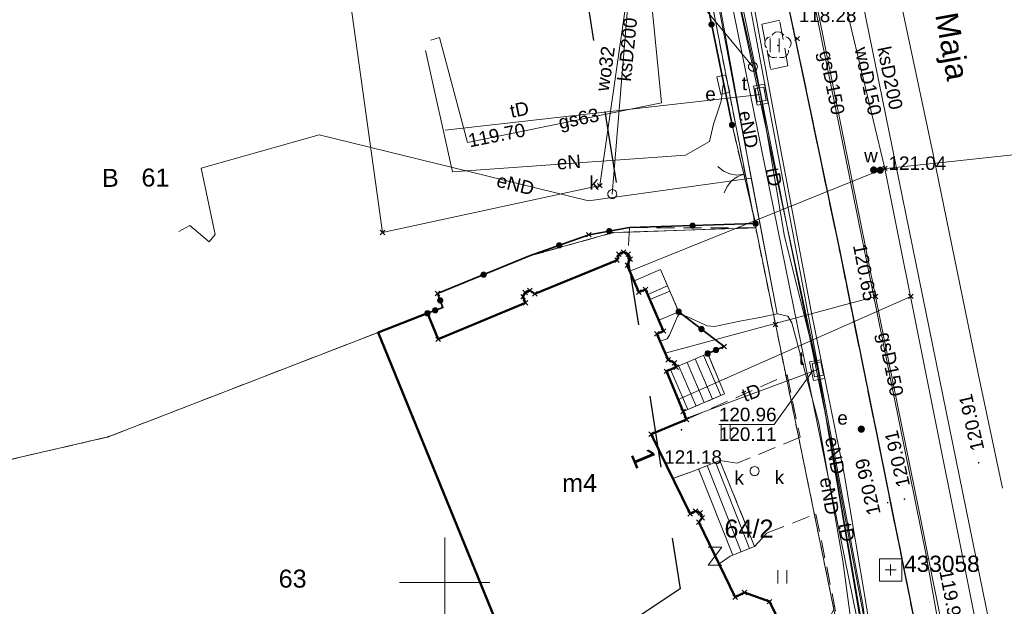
# Model space of a CAD drawing. Extents: x 6472695 to 6473494, y 5822279 to 5823456.
# Tile 22 of 49: x 6472926 to 6472981, y 5822649 to 5822681. Entities that reach past the tile are written whole.
import ezdxf
from ezdxf.enums import TextEntityAlignment as Align

# ---------------------------------------------------------------- set-up
doc = ezdxf.new("R2010")
doc.units = 0
for name, pattern in [('PRZER1-1', [1, 0.5, -0.5]), ('PRZER2-1', [1.5, 1, -0.5]), ('PRZER3-1', [2, 1.5, -0.5])]:
    doc.linetypes.add(name, pattern=pattern)
doc.layers.get('0').update_dxf_attribs({"color": 253, "linetype": 'CONTINUOUS'})
for name, color, linetype, lineweight in [('EGBS', 253, 'CONTINUOUS', 18), ('EGBU', 253, 'CONTINUOUS', 50), ('EGBU_O', 253, 'CONTINUOUS', 50), ('EGDE', 253, 'CONTINUOUS', 18), ('EGDE_O', 253, 'CONTINUOUS', 18), ('EGPG', 253, 'CONTINUOUS', 18), ('EGUG', 253, 'CONTINUOUS', 18), ('EGUG_O', 253, 'CONTINUOUS', 18), ('GELULI_O', 253, 'CONTINUOUS', 18), ('GEPADR_O', 253, 'CONTINUOUS', 18), ('GEPPHC', 253, 'CONTINUOUS', 18), ('GSPPRB', 253, 'CONTINUOUS', 18), ('GUPPRZ_O', 253, 'CONTINUOUS', 18), ('OSSP', 253, 'CONTINUOUS', 18), ('OSSP_O', 253, 'CONTINUOUS', 18), ('OTKC', 253, 'CONTINUOUS', 18), ('OTKJ', 7, 'CONTINUOUS', 30), ('OTKK', 7, 'CONTINUOUS', 30), ('OTOB', 253, 'CONTINUOUS', 18), ('OTOO', 253, 'CONTINUOUS', 35), ('OTRS', 253, 'CONTINUOUS', 13), ('OTRS_O', 253, 'CONTINUOUS', 13), ('OTZL', 253, 'CONTINUOUS', 18), ('OTZT', 253, 'CONTINUOUS', 18), ('Ramka sekcyjna', 253, 'CONTINUOUS', 18), ('SUEP', 253, 'CONTINUOUS', 18), ('SUEP_O', 253, 'CONTINUOUS', 18), ('SUES', 253, 'CONTINUOUS', 18), ('SUES_O', 253, 'CONTINUOUS', 18), ('SUEU', 253, 'CONTINUOUS', 18), ('SUEU_O', 253, 'CONTINUOUS', 18), ('SUGP', 253, 'CONTINUOUS', 18), ('SUGP_O', 253, 'CONTINUOUS', 18), ('SUKP', 253, 'CONTINUOUS', 18), ('SUKP_O', 253, 'CONTINUOUS', 18), ('SUKS', 253, 'CONTINUOUS', 18), ('SUKS_O', 253, 'CONTINUOUS', 18), ('SUPK', 253, 'CONTINUOUS', 18), ('SUPW', 253, 'CONTINUOUS', 18), ('SUPW_O', 253, 'CONTINUOUS', 18), ('SUTP', 253, 'CONTINUOUS', 18), ('SUTP_O', 253, 'CONTINUOUS', 18), ('SUWP', 253, 'CONTINUOUS', 18), ('SUWP_O', 253, 'CONTINUOUS', 18), ('SUWW', 253, 'CONTINUOUS', 18), ('SUWW_O', 253, 'CONTINUOUS', 18)]:
    doc.layers.add(name, color=color, linetype=linetype, lineweight=lineweight)
doc.styles.add('Arial', font='Arial')

# ---------------------------------------------------------------- blocks, each defined once
blk = doc.blocks.new('D_GSPPRB0')
at = {"color": 0, "lineweight": 18}
for points in [[(-0.12726, -0.12726), (0.12726, 0.12726)], [(-0.12726, 0.12726), (0.12726, -0.12726)]]:
    blk.add_lwpolyline(points, dxfattribs=at)
blk = doc.blocks.new('D_GEPPHC1')
at = {"color": 0}
blk.add_lwpolyline([(-0.375, 0.5), (0.375, 0.5), (-0.375, -0.5), (0.375, -0.5)], dxfattribs=at)
blk = doc.blocks.new('D_GUPWZA1')
blk.add_hatch(color=0).paths.add_polyline_path([(-0.2, 0), (-0.193185, -0.051764), (-0.173205, -0.1), (-0.141421, -0.141421), (-0.1, -0.173205), (-0.051764, -0.193185), (0, -0.2), (0.051764, -0.193185), (0.1, -0.173205), (0.141421, -0.141421), (0.173205, -0.1), (0.193185, -0.051764), (0.2, 0), (0.193185, 0.051764), (0.173205, 0.1), (0.141421, 0.141421), (0.1, 0.173205), (0.051764, 0.193185), (0, 0.2), (-0.051764, 0.193185), (-0.1, 0.173205), (-0.141421, 0.141421), (-0.173205, 0.1), (-0.193185, 0.051764)])
blk = doc.blocks.new('D_GUPESE1')
at = {"color": 0}
blk.add_lwpolyline([(-0.5, -0.25), (-0.5, 0.25), (0.5, 0.25), (0.5, -0.25)], close=True, dxfattribs=at)
blk = doc.blocks.new('D_GUPIWZ1_1')
at = {"color": 0}
blk.add_lwpolyline([(0, 0.25), (0.064705, 0.241481), (0.125, 0.216506), (0.176777, 0.176777), (0.216506, 0.125), (0.241481, 0.064705), (0.25, 0), (0.241481, -0.064705), (0.216506, -0.125), (0.176777, -0.176777), (0.125, -0.216506), (0.064705, -0.241481), (0, -0.25), (-0.064705, -0.241481), (-0.125, -0.216506), (-0.176777, -0.176777), (-0.216506, -0.125), (-0.241481, -0.064705), (-0.25, 0), (-0.241481, 0.064705), (-0.216506, 0.125), (-0.176777, 0.176777), (-0.125, 0.216506), (-0.064705, 0.241481)], close=True, dxfattribs=at)
blk = doc.blocks.new('D_GUPIWZ1_3')
at = {"color": 0}
blk.add_lwpolyline([(0.375, -0.25), (-0.375, -0.25), (-0.375, 0.25), (0.375, 0.25)], close=True, dxfattribs=at)
blk = doc.blocks.new('D_GSPWPS1')
blk.add_hatch(color=0).paths.add_polyline_path([(-0.045, 0), (-0.043467, -0.011647), (-0.038971, -0.0225), (-0.03182, -0.03182), (-0.0225, -0.038971), (-0.011647, -0.043467), (0, -0.045), (0.011647, -0.043467), (0.0225, -0.038971), (0.03182, -0.03182), (0.038971, -0.0225), (0.043467, -0.011647), (0.045, 0), (0.043467, 0.011647), (0.038971, 0.0225), (0.03182, 0.03182), (0.0225, 0.038971), (0.011647, 0.043467), (0, 0.045), (-0.011647, 0.043467), (-0.0225, 0.038971), (-0.03182, 0.03182), (-0.038971, 0.0225), (-0.043467, 0.011647)])
blk = doc.blocks.new('D_GUPKSD1_1')
at = {"color": 0}
blk.add_lwpolyline([(0, 0.25), (0.064705, 0.241481), (0.125, 0.216506), (0.176777, 0.176777), (0.216506, 0.125), (0.241481, 0.064705), (0.25, 0), (0.241481, -0.064705), (0.216506, -0.125), (0.176777, -0.176777), (0.125, -0.216506), (0.064705, -0.241481), (0, -0.25), (-0.064705, -0.241481), (-0.125, -0.216506), (-0.176777, -0.176777), (-0.216506, -0.125), (-0.241481, -0.064705), (-0.25, 0), (-0.241481, 0.064705), (-0.216506, 0.125), (-0.176777, 0.176777), (-0.125, 0.216506), (-0.064705, 0.241481)], close=True, dxfattribs=at)
blk = doc.blocks.new('D_GUPIKP1_1')
at = {"color": 0}
blk.add_lwpolyline([(0, 0.25), (0.064705, 0.241481), (0.125, 0.216506), (0.176777, 0.176777), (0.216506, 0.125), (0.241481, 0.064705), (0.25, 0), (0.241481, -0.064705), (0.216506, -0.125), (0.176777, -0.176777), (0.125, -0.216506), (0.064705, -0.241481), (0, -0.25), (-0.064705, -0.241481), (-0.125, -0.216506), (-0.176777, -0.176777), (-0.216506, -0.125), (-0.241481, -0.064705), (-0.25, 0), (-0.241481, 0.064705), (-0.216506, 0.125), (-0.176777, 0.176777), (-0.125, 0.216506), (-0.064705, 0.241481)], close=True, dxfattribs=at)
blk = doc.blocks.new('D_GUPEUT1')
blk.add_hatch(color=0).paths.add_polyline_path([(-0.2, 0), (-0.193185, -0.051764), (-0.173205, -0.1), (-0.141421, -0.141421), (-0.1, -0.173205), (-0.051764, -0.193185), (0, -0.2), (0.051764, -0.193185), (0.1, -0.173205), (0.141421, -0.141421), (0.173205, -0.1), (0.193185, -0.051764), (0.2, 0), (0.193185, 0.051764), (0.173205, 0.1), (0.141421, 0.141421), (0.1, 0.173205), (0.051764, 0.193185), (0, 0.2), (-0.051764, 0.193185), (-0.1, 0.173205), (-0.141421, 0.141421), (-0.173205, 0.1), (-0.193185, 0.051764)])
blk = doc.blocks.new('D_GEPPGD1_2')
blk.add_hatch(color=0).paths.add_polyline_path([(0, -0.045), (0.013906, -0.042798), (0.02645, -0.036406), (0.036406, -0.02645), (0.042798, -0.013906), (0.045, 0), (0.042798, 0.013906), (0.036406, 0.02645), (0.02645, 0.036406), (0.013906, 0.042798), (0, 0.045), (-0.013906, 0.042798), (-0.02645, 0.036406), (-0.036406, 0.02645), (-0.042798, 0.013906), (-0.045, 0), (-0.042798, -0.013906), (-0.036406, -0.02645), (-0.02645, -0.036406), (-0.013906, -0.042798)])
blk = doc.blocks.new('D_GSPSSP1')
at = {"color": 0}
blk.add_lwpolyline([(0.625, 0.625), (0.625, -0.625), (-0.625, -0.625), (-0.625, 0.625)], close=True, dxfattribs=at)
for points in [[(0.3, 0), (-0.3, 0)], [(0, 0.3), (0, -0.3)]]:
    blk.add_lwpolyline(points, dxfattribs=at)
blk = doc.blocks.new('D_GSPRDL1')
blk.add_hatch(color=0).paths.add_polyline_path([(0, -0.045), (0.013906, -0.042798), (0.02645, -0.036406), (0.036406, -0.02645), (0.042798, -0.013906), (0.045, 0), (0.042798, 0.013906), (0.036406, 0.02645), (0.02645, 0.036406), (0.013906, 0.042798), (0, 0.045), (-0.013906, 0.042798), (-0.02645, 0.036406), (-0.036406, 0.02645), (-0.042798, 0.013906), (-0.045, 0), (-0.042798, -0.013906), (-0.036406, -0.02645), (-0.02645, -0.036406), (-0.013906, -0.042798)])
at = {"color": 0}
for points in [[(-0.324277, 0.563333), (-0.240553, 0.662679), (-0.127956, 0.727494), (0, 0.75), (0.127956, 0.727494), (0.240553, 0.662679), (0.324277, 0.563333)], [(-0.635969, -0.134326), (-0.70458, -0.024001), (-0.731429, 0.103115), (-0.713292, 0.231763), (-0.652348, 0.346501), (-0.55591, 0.433559), (-0.435555, 0.482485)], [(0.435555, 0.482485), (0.55591, 0.433559), (0.652348, 0.346501), (0.713292, 0.231763), (0.731429, 0.103115), (0.70458, -0.024001), (0.635969, -0.134326)], [(-0.068773, -0.646351), (-0.194901, -0.677512), (-0.324092, -0.663766), (-0.440839, -0.606763), (-0.531129, -0.513345), (-0.584125, -0.394725), (-0.593465, -0.265141)], [(0.593465, -0.265141), (0.584125, -0.394725), (0.531129, -0.513345), (0.440839, -0.606763), (0.324092, -0.663766), (0.194901, -0.677512), (0.068773, -0.646351)]]:
    blk.add_lwpolyline(points, dxfattribs=at)
blk = doc.blocks.new('D_KOLO')
blk.add_hatch(color=0).paths.add_polyline_path([(-0.175, 0), (-0.169037, -0.045293), (-0.151554, -0.0875), (-0.123744, -0.123744), (-0.0875, -0.151554), (-0.045293, -0.169037), (0, -0.175), (0.045293, -0.169037), (0.0875, -0.151554), (0.123744, -0.123744), (0.151554, -0.0875), (0.169037, -0.045293), (0.175, 0), (0.169037, 0.045293), (0.151554, 0.0875), (0.123744, 0.123744), (0.0875, 0.151554), (0.045293, 0.169037), (0, 0.175), (-0.045293, 0.169037), (-0.0875, 0.151554), (-0.123744, 0.123744), (-0.151554, 0.0875), (-0.169037, 0.045293)])
blk = doc.blocks.new('D_GSLKOG1')
blk.add_hatch(color=0).paths.add_polyline_path([(-0.175, 0), (-0.169037, -0.045293), (-0.151554, -0.0875), (-0.123744, -0.123744), (-0.0875, -0.151554), (-0.045293, -0.169037), (0, -0.175), (0.045293, -0.169037), (0.0875, -0.151554), (0.123744, -0.123744), (0.151554, -0.0875), (0.169037, -0.045293), (0.175, 0), (0.169037, 0.045293), (0.151554, 0.0875), (0.123744, 0.123744), (0.0875, 0.151554), (0.045293, 0.169037), (0, 0.175), (-0.045293, 0.169037), (-0.0875, 0.151554), (-0.123744, 0.123744), (-0.151554, 0.0875), (-0.169037, 0.045293)])
blk = doc.blocks.new('D_GSLKBR1')
at = {"color": 0}
for points in [[(1.299038, 0.75), (1.06066, 0.43934), (0.75, 0.200962), (0.388229, 0.051111), (0, 0)], [(0, 0), (0.388229, -0.051111), (0.75, -0.200962), (1.06066, -0.43934), (1.299038, -0.75)]]:
    blk.add_lwpolyline(points, dxfattribs=at)
blk = doc.blocks.new('D_GSSUTR1')
at = {"color": 0}
for points in [[(-0.25666, 0.36165), (-0.25666, -0.38835)], [(0.24334, -0.38835), (0.24334, 0.36165)]]:
    blk.add_lwpolyline(points, dxfattribs=at)

msp = doc.modelspace()

# ---------------------------------------------------------------- linework, layer by layer
at = {"linetype": 'PRZER1-1', "ltscale": 8}
msp.add_lwpolyline([(6473015.972, 5822668.559), (6472994.902, 5822657.921), (6472974.069, 5822744.59), (6472961.713, 5822742.027), (6472954.353, 5822745.057), (6472947.022, 5822744.395), (6472948.935, 5822739.377), (6472963.077, 5822649.636), (6472954.471, 5822643.913), (6472941.488, 5822630.565), (6472903.408, 5822616.646), (6472870.365, 5822615.347)], dxfattribs=at)
at = {"layer": 'EGBS', "linetype": 'Continuous'}
for points in [[(6472962.505, 5822666.184), (6472961.402, 5822665.709), (6472961.157, 5822666.279), (6472960.79, 5822666.121), (6472960.521, 5822666.746), (6472961.99, 5822667.385)], [(6472962.505, 5822666.184), (6472962.999, 5822665.035), (6472961.897, 5822664.561), (6472961.402, 5822665.709)], [(6472965.545, 5822660.466), (6472964.609, 5822662.712), (6472962.312, 5822661.724), (6472963.244, 5822659.486)], [(6472965.286, 5822656.769), (6472963.857, 5822656.205), (6472962.675, 5822655.771), (6472963.63, 5822653.814), (6472963.926, 5822653.96), (6472964.186, 5822653.865), (6472964.306, 5822653.589), (6472964.12, 5822653.341), (6472965.242, 5822651.025), (6472965.851, 5822651.454), (6472967.215, 5822651.988)]]:
    msp.add_lwpolyline(points, close=True, dxfattribs=at)
for points in [[(6472961.28, 5822665.994), (6472962.383, 5822666.468)], [(6472963.92, 5822662.416), (6472964.88, 5822660.183)], [(6472964.379, 5822662.613), (6472965.34, 5822660.379)], [(6472962.542, 5822661.823), (6472963.5, 5822659.595)], [(6472963.001, 5822662.02), (6472963.96, 5822659.791)], [(6472963.46, 5822662.218), (6472964.42, 5822659.987)], [(6472964.106, 5822656.303), (6472965.998, 5822651.511)], [(6472964.572, 5822656.487), (6472966.463, 5822651.694)], [(6472965.037, 5822656.671), (6472966.929, 5822651.876)]]:
    msp.add_lwpolyline(points, dxfattribs=at)
at = {"layer": 'EGBU', "linetype": 'Continuous'}
msp.add_lwpolyline([(6472952.981, 5822647.494), (6472946.312, 5822663.89), (6472949.045, 5822664.947), (6472949.64, 5822663.503), (6472954.49, 5822665.527), (6472954.35, 5822665.87), (6472954.471, 5822666.103), (6472954.73, 5822666.209), (6472955.008, 5822666.031), (6472959.572, 5822667.9), (6472959.673, 5822668.234), (6472959.933, 5822668.34), (6472960.194, 5822668.231), (6472960.304, 5822667.962), (6472960.145, 5822667.619), (6472960.79, 5822666.121), (6472961.157, 5822666.279), (6472962.154, 5822663.963), (6472961.786, 5822663.805), (6472962.407, 5822662.362), (6472962.765, 5822662.19), (6472962.863, 5822661.961), (6472962.312, 5822661.724), (6472963.244, 5822659.486), (6472963.429, 5822659.043), (6472961.475, 5822658.228), (6472963.63, 5822653.814), (6472963.926, 5822653.96), (6472964.186, 5822653.865), (6472964.306, 5822653.589), (6472964.12, 5822653.341), (6472966.138, 5822649.174), (6472966.659, 5822649.43), (6472968.042, 5822648.929), (6472968.674, 5822647.646)], dxfattribs=at)
at = {"layer": 'EGDE', "linetype": 'Continuous'}
for points in [[(6472962.802, 5822692.677), (6472967.274, 5822669.7), (6472959.351, 5822669.429), (6472954.713, 5822668.133), (6472949.608, 5822666.05), (6472949.903, 5822665.279), (6472946.312, 5822663.89), (6472931.301, 5822658.08), (6472911.142, 5822653.411), (6472901.659, 5822653.034), (6472900.858, 5822672.489), (6472900.596, 5822676.831), (6472931.567, 5822685.035), (6472946.542, 5822689.043), (6472955.248, 5822691.202)], [(6472967.274, 5822669.7), (6472971.62, 5822648.488), (6472966.067, 5822637.488), (6472958.343, 5822634.312), (6472946.312, 5822663.89), (6472949.903, 5822665.279), (6472949.608, 5822666.05), (6472954.713, 5822668.133), (6472959.351, 5822669.429)], [(6472958.343, 5822634.312), (6472954.75, 5822632.862), (6472954.7, 5822632.982), (6472943.322, 5822628.281), (6472943.388, 5822628.125), (6472936.524, 5822625.382), (6472936.427, 5822625.612), (6472926.681, 5822621.698), (6472926.767, 5822621.495), (6472922.925, 5822619.951), (6472922.811, 5822620.303), (6472919.101, 5822631.805), (6472914.703, 5822644.763), (6472911.527, 5822643.698), (6472911.142, 5822653.411), (6472931.301, 5822658.08), (6472946.312, 5822663.89)]]:
    msp.add_lwpolyline(points, close=True, dxfattribs=at)
msp.add_lwpolyline([(6472983.712, 5822683.306), (6472985.511, 5822675.128), (6472989.405, 5822656.048), (6472990.114, 5822652.615), (6472993.586, 5822651.164), (6472971.555, 5822639.699), (6472972.624, 5822640.639), (6472972.952, 5822641.983), (6472971.62, 5822648.488), (6472967.274, 5822669.7), (6472962.802, 5822692.677)], dxfattribs=at)
at = {"layer": 'EGUG', "linetype": 'PRZER1-1'}
msp.add_lwpolyline([(6472966.067, 5822637.488), (6472971.62, 5822648.488), (6472967.274, 5822669.7), (6472962.802, 5822692.677), (6472961.865, 5822697.069), (6472961.777, 5822697.051), (6472958.31, 5822714.123), (6472958.398, 5822714.141), (6472957.905, 5822716.571), (6472958.022, 5822716.596), (6472957.186, 5822720.63), (6472956.55, 5822723.552), (6472955.911, 5822726.484), (6472955.765, 5822726.453), (6472952.484, 5822742.57), (6472939.279, 5822807.142)], dxfattribs=at)
for points in [[(6472962.802, 5822692.677), (6472967.274, 5822669.7), (6472959.351, 5822669.429), (6472954.713, 5822668.133), (6472949.608, 5822666.05), (6472949.903, 5822665.279), (6472946.312, 5822663.89), (6472931.301, 5822658.08), (6472911.142, 5822653.411), (6472901.659, 5822653.034), (6472900.858, 5822672.489), (6472900.596, 5822676.831), (6472912.569, 5822680.002), (6472931.567, 5822685.035), (6472946.542, 5822689.043), (6472955.248, 5822691.202)], [(6472967.274, 5822669.7), (6472971.62, 5822648.488), (6472966.067, 5822637.488), (6472958.343, 5822634.312), (6472946.312, 5822663.89), (6472949.903, 5822665.279), (6472949.608, 5822666.05), (6472954.713, 5822668.133), (6472959.351, 5822669.429)], [(6472946.312, 5822663.89), (6472958.343, 5822634.312), (6472954.75, 5822632.862), (6472954.7, 5822632.982), (6472943.322, 5822628.281), (6472943.388, 5822628.125), (6472936.524, 5822625.382), (6472936.427, 5822625.612), (6472926.681, 5822621.698), (6472926.767, 5822621.495), (6472925.676, 5822621.057), (6472923.073, 5822620.01), (6472922.925, 5822619.951), (6472922.811, 5822620.303), (6472919.101, 5822631.805), (6472914.703, 5822644.763), (6472911.527, 5822643.698), (6472911.142, 5822653.411), (6472931.301, 5822658.08)]]:
    msp.add_lwpolyline(points, close=True, dxfattribs=at)
at = {"layer": 'GUPPRZ_O', "linetype": 'Continuous', "flags": 128}
for points in [[(6472967.122, 5822678.648), (6472964.149, 5822682.224), (6472961.069, 5822682.224)], [(6472970.486, 5822661.804), (6472968.31, 5822658.779), (6472965.23, 5822658.779)]]:
    msp.add_lwpolyline(points, dxfattribs=at)
at = {"layer": 'OTKC', "linetype": 'PRZER2-1'}
for points in [[(6472976.704, 5822644.787), (6472971.925, 5822668.471), (6472967.695, 5822688.679), (6472961.723, 5822717.918), (6472957.81, 5822717.103)], [(6472963.686, 5822686.578), (6472965.961, 5822675.411), (6472967.271, 5822669.929), (6472967.274, 5822669.7), (6472960.269, 5822669.706), (6472960.194, 5822668.231), (6472960.304, 5822667.962), (6472960.145, 5822667.619), (6472960.521, 5822666.746), (6472961.99, 5822667.385), (6472962.999, 5822665.035), (6472965.528, 5822663.107), (6472964.609, 5822662.712), (6472965.545, 5822660.466), (6472963.244, 5822659.486), (6472963.429, 5822659.043), (6472969.027, 5822661.528), (6472969.738, 5822658.063), (6472966.238, 5822656.613), (6472965.286, 5822656.769), (6472967.215, 5822651.988), (6472967.912, 5822652.753), (6472970.625, 5822653.797), (6472972.294, 5822645.542)]]:
    msp.add_lwpolyline(points, dxfattribs=at)
msp.add_lwpolyline([(6472967.612, 5822681.002), (6472968.116, 5822678.485), (6472969.069, 5822678.687), (6472968.609, 5822681.231)], close=True, dxfattribs=at)
at = {"layer": 'OTKJ', "linetype": 'PRZER3-1'}
msp.add_lwpolyline([(6472931.861, 5822839.918, -0.380611), (6472937.507, 5822836.251), (6472942.693, 5822810.889), (6472948.329, 5822782.873), (6472951.692, 5822766.398), (6472957.134, 5822740.45), (6472959.712, 5822727.874), (6472961.723, 5822717.918), (6472967.695, 5822688.679), (6472971.925, 5822668.471), (6472976.704, 5822644.787)], format="xyb", dxfattribs=at)
at = {"layer": 'OTKK', "linetype": 'Continuous'}
msp.add_lwpolyline([(6472957.134, 5822740.45), (6472959.712, 5822727.874), (6472961.723, 5822717.918), (6472967.695, 5822688.679), (6472971.925, 5822668.471), (6472976.704, 5822644.787)], dxfattribs=at)
at = {"layer": 'OTOB', "linetype": 'Continuous'}
msp.add_lwpolyline([(6472965.961, 5822675.411), (6472967.271, 5822669.929)], dxfattribs=at)
at = {"layer": 'OTOO', "linetype": 'Continuous'}
for points in [[(6472963.686, 5822686.578), (6472965.961, 5822675.411)], [(6472967.271, 5822669.929), (6472960.269, 5822669.706), (6472958.014, 5822669.315), (6472954.713, 5822668.133), (6472949.608, 5822666.05), (6472949.903, 5822665.279), (6472949.045, 5822664.947)], [(6472964.609, 5822662.712), (6472965.528, 5822663.107), (6472962.999, 5822665.035)]]:
    msp.add_lwpolyline(points, dxfattribs=at)
at = {"layer": 'OTZT', "linetype": 'PRZER2-1'}
for points in [[(6472967.612, 5822681.002), (6472968.116, 5822678.485), (6472969.069, 5822678.687), (6472968.609, 5822681.231)], [(6472963.429, 5822659.043), (6472969.027, 5822661.528), (6472969.738, 5822658.063), (6472966.238, 5822656.613), (6472965.286, 5822656.769), (6472963.857, 5822656.205), (6472962.675, 5822655.771), (6472961.475, 5822658.228)], [(6472965.851, 5822651.454), (6472967.215, 5822651.988), (6472967.912, 5822652.753), (6472970.625, 5822653.797), (6472972.294, 5822645.542), (6472969.683, 5822646.726), (6472968.674, 5822647.646), (6472968.042, 5822648.929), (6472966.659, 5822649.43), (6472966.138, 5822649.174), (6472965.242, 5822651.025)]]:
    msp.add_lwpolyline(points, close=True, dxfattribs=at)
at = {"layer": 'Ramka sekcyjna', "linetype": 'Continuous', "flags": 128}
for points in [[(6472950, 5822647.5), (6472950, 5822652.5)], [(6472952.5, 5822650), (6472947.5, 5822650)]]:
    msp.add_lwpolyline(points, dxfattribs=at)
at = {"layer": 'SUEP', "linetype": 'Continuous'}
for points in [[(6472959.047, 5822718.141), (6472961.256, 5822702.936), (6472962, 5822699.297), (6472962.659, 5822698.572), (6472962.727, 5822698.167), (6472962.456, 5822696.53), (6472963.386, 5822691.71), (6472964.653, 5822684.986), (6472966.393, 5822675.831), (6472968.46, 5822664.919)], [(6472962.587, 5822697.034), (6472967.033, 5822672.453), (6472968.46, 5822664.919), (6472969.052, 5822664.781), (6472969.289, 5822664.426), (6472970.789, 5822658.85), (6472972.123, 5822651.2), (6472972.546, 5822648.035), (6472967.763, 5822638.134), (6472970.004, 5822634.817), (6472974.462, 5822623.554), (6472975.851, 5822622.475), (6472992.124, 5822631.805)], [(6472948.931, 5822679.552), (6472950.427, 5822672.816), (6472963.383, 5822673.73), (6472964.71, 5822674.498), (6472964.931, 5822675.458)], [(6472964.931, 5822675.458), (6472965.361, 5822676.735), (6472965.474, 5822677.655)], [(6472967.033, 5822672.453), (6472957.992, 5822671.191), (6472943.023, 5822674.856), (6472936.478, 5822673.011), (6472937.245, 5822669.321), (6472936.912, 5822668.911), (6472935.836, 5822669.82), (6472935.234, 5822669.483)], [(6472961.961, 5822663.4), (6472962.366, 5822663.538), (6472962.484, 5822663.735), (6472962.929, 5822664.771), (6472963.037, 5822664.9), (6472963.452, 5822664.762), (6472964.588, 5822664.258), (6472964.993, 5822664.209), (6472966.386, 5822664.515), (6472967.6, 5822664.742), (6472968.46, 5822664.919)], [(6472968.46, 5822664.919), (6472969.052, 5822664.781), (6472969.289, 5822664.426), (6472970.789, 5822658.85), (6472972.123, 5822651.2), (6472972.546, 5822648.035), (6472972.311, 5822646.644), (6472970.244, 5822642.572), (6472967.565, 5822637.54), (6472970.132, 5822634.194), (6472971.965, 5822629.757), (6472974.173, 5822623.994)]]:
    msp.add_lwpolyline(points, dxfattribs=at)
at = {"layer": 'SUGP', "linetype": 'Continuous'}
for points in [[(6472978.554, 5822641.308), (6472976.746, 5822651.504), (6472973.747, 5822666.325), (6472969.124, 5822689.167), (6472965.006, 5822709.52)], [(6472965.708, 5822707.548), (6472969.292, 5822688.855), (6472973.932, 5822665.882), (6472976.336, 5822654.032), (6472977.01, 5822650.682), (6472978.096, 5822645.274), (6472979.091, 5822641.557)], [(6472980.983, 5822655.239), (6472979.646, 5822661.515), (6472977.139, 5822673.791), (6472974.431, 5822686.533), (6472973.628, 5822690.615)], [(6472949.226, 5822680.128), (6472949.705, 5822680.272), (6472951.274, 5822674.44), (6472962.052, 5822676.639), (6472960.99, 5822687.332)], [(6472962.251, 5822662.726), (6472973.932, 5822665.882)]]:
    msp.add_lwpolyline(points, dxfattribs=at)
at = {"layer": 'SUKP', "linetype": 'Continuous'}
for points in [[(6472968.378, 5822705.984), (6472971.336, 5822691.47), (6472972.567, 5822685.433), (6472972.654, 5822685.006), (6472981.736, 5822640.443)], [(6472971.336, 5822691.47), (6472960.765, 5822689.255), (6472959.31, 5822671.573)]]:
    msp.add_lwpolyline(points, dxfattribs=at)
at = {"layer": 'SUPK', "linetype": 'Continuous'}
for points in [[(6472967.152, 5822677.563), (6472967.358, 5822676.508), (6472967.96, 5822676.62), (6472967.762, 5822677.675)], [(6472970.272, 5822662.255), (6472970.484, 5822661.216), (6472971.119, 5822661.328), (6472970.888, 5822662.362)]]:
    msp.add_lwpolyline(points, close=True, dxfattribs=at)
at = {"layer": 'SUTP', "linetype": 'Continuous'}
for points in [[(6472917.039, 5822921.372), (6472929.961, 5822858.972), (6472946.714, 5822778.126), (6472960.778, 5822707.588), (6472973.118, 5822646.946), (6472974.318, 5822640.305)], [(6472974.318, 5822640.305), (6472973.225, 5822648.761), (6472961.815, 5822709.347), (6472933.529, 5822852.34), (6472931.016, 5822863.671), (6472926.089, 5822887.63)], [(6472934.911, 5822838.308), (6472937.466, 5822825.304), (6472955.037, 5822738.883), (6472959.885, 5822713.892), (6472964.04, 5822692.848), (6472967.122, 5822678.648), (6472970.718, 5822661.831), (6472973.085, 5822648.254), (6472974.318, 5822640.305)], [(6472961.332, 5822707.65), (6472964.64, 5822691.057), (6472967.233, 5822678.772), (6472969.156, 5822669.095), (6472971.332, 5822658.412), (6472973.246, 5822648.267), (6472974.821, 5822639.893)], [(6472961.028, 5822707.57), (6472964.428, 5822690.798), (6472967.545, 5822677.098)], [(6472974.821, 5822639.893), (6472973.403, 5822648.763), (6472972.184, 5822656.026), (6472970.354, 5822665.063), (6472968.339, 5822675.769), (6472967.227, 5822681.75), (6472964.865, 5822694.201), (6472962.323, 5822707.571)], [(6472950.03, 5822675.129), (6472967.545, 5822677.098)], [(6472967.545, 5822677.098), (6472968.874, 5822669.209), (6472970.718, 5822661.831)], [(6472970.718, 5822661.831), (6472963.401, 5822659.111)], [(6472970.718, 5822661.831), (6472973.247, 5822646.934), (6472974.821, 5822639.893)]]:
    msp.add_lwpolyline(points, dxfattribs=at)
at = {"layer": 'SUWP', "linetype": 'Continuous'}
for points in [[(6472971.209, 5822686.535), (6472974.456, 5822673.001), (6472981.337, 5822638.611), (6472981.75, 5822636.878)], [(6472944.85, 5822681.671), (6472946.544, 5822669.44), (6472958.615, 5822672.039), (6472960.423, 5822684.566)], [(6472973.83, 5822672.91), (6472993.96, 5822675.09)], [(6472974.456, 5822673.001), (6472974.194, 5822672.896), (6472960.287, 5822667.289)], [(6472975.892, 5822665.889), (6472962.962, 5822660.164)]]:
    msp.add_lwpolyline(points, dxfattribs=at)

# ---------------------------------------------------------------- block references
at = {"layer": 'EGPG', "linetype": 'Continuous'}
for p in [(6472959.351, 5822669.429), (6472967.274, 5822669.7), (6472954.713, 5822668.133), (6472949.608, 5822666.05), (6472949.903, 5822665.279), (6472946.312, 5822663.89), (6472931.301, 5822658.08)]:
    msp.add_blockref('D_GEPPGD1_2', p, dxfattribs=at)
at = {"layer": 'GEPPHC', "linetype": 'Continuous'}
msp.add_blockref('D_GEPPHC1', (6472965.016, 5822651.463), dxfattribs=at)
at = {"layer": 'GSPPRB', "linetype": 'Continuous'}
for p in [(6472969.581, 5822680.204), (6472969.581, 5822680.204), (6472969.581, 5822680.204), (6472974.456, 5822673.001), (6472958.615, 5822672.039), (6472946.544, 5822669.44), (6472958.014, 5822669.315), (6472959.673, 5822668.234), (6472959.933, 5822668.34), (6472960.194, 5822668.231), (6472959.572, 5822667.9), (6472960.145, 5822667.619), (6472960.304, 5822667.962), (6472949.608, 5822666.05), (6472954.471, 5822666.103), (6472954.73, 5822666.209), (6472955.008, 5822666.031), (6472960.79, 5822666.121), (6472961.157, 5822666.279), (6472954.35, 5822665.87), (6472954.49, 5822665.527), (6472973.932, 5822665.882), (6472975.892, 5822665.889), (6472949.045, 5822664.947), (6472949.045, 5822664.947), (6472962.999, 5822665.035), (6472968.374, 5822664.331), (6472961.786, 5822663.805), (6472962.154, 5822663.963), (6472949.64, 5822663.503), (6472964.609, 5822662.712), (6472965.528, 5822663.107), (6472962.407, 5822662.362), (6472962.765, 5822662.19), (6472962.312, 5822661.724), (6472962.863, 5822661.961), (6472963.244, 5822659.486), (6472963.429, 5822659.043), (6472961.475, 5822658.228), (6472963.926, 5822653.96), (6472963.63, 5822653.814), (6472964.186, 5822653.865), (6472964.306, 5822653.589), (6472964.12, 5822653.341), (6472966.138, 5822649.174), (6472966.659, 5822649.43), (6472968.042, 5822648.929)]:
    msp.add_blockref('D_GSPPRB0', p, dxfattribs=at)
at = {"layer": 'OSSP', "linetype": 'Continuous'}
msp.add_blockref('D_GSPSSP1', (6472974.77, 5822650.69), dxfattribs=at)
at = {"layer": 'OTOB', "linetype": 'Continuous', "rotation": 193.4395880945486}
msp.add_blockref('D_GSLKBR1', (6472966.616, 5822672.67), dxfattribs=at)
at = {"layer": 'OTOO', "linetype": 'Continuous'}
for name, p, rotation in [('D_KOLO', (6472964.823, 5822680.995), 281.5150171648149), ('D_KOLO', (6472964.823, 5822680.995), 281.5150171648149), ('D_GSLKOG1', (6472965.961, 5822675.411), 281.5150171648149), ('D_KOLO', (6472963.77, 5822669.817), 181.8241418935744), ('D_KOLO', (6472963.77, 5822669.817), 181.8241418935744), ('D_GSLKOG1', (6472967.271, 5822669.929), 181.8241418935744), ('D_KOLO', (6472959.141, 5822669.51), 189.8368528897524), ('D_KOLO', (6472959.141, 5822669.51), 189.8368528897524), ('D_KOLO', (6472956.364, 5822668.724), 199.7010905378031), ('D_KOLO', (6472956.364, 5822668.724), 199.7010905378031), ('D_KOLO', (6472952.161, 5822667.092), 202.1969990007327), ('D_KOLO', (6472952.161, 5822667.092), 202.1969990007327), ('D_KOLO', (6472949.755, 5822665.664), 290.9378489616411), ('D_KOLO', (6472949.755, 5822665.664), 290.9378489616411), ('D_GSLKOG1', (6472949.045, 5822664.947), 201.1537657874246), ('D_KOLO', (6472949.474, 5822665.113), 201.1537657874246), ('D_KOLO', (6472949.474, 5822665.113), 201.1537657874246), ('D_GSLKOG1', (6472962.999, 5822665.035), 142.6796731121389), ('D_KOLO', (6472964.263, 5822664.071), 142.6796731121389), ('D_KOLO', (6472964.263, 5822664.071), 142.6796731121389), ('D_GSLKOG1', (6472964.609, 5822662.712), 23.25875931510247), ('D_KOLO', (6472965.069, 5822662.91), 23.25875931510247), ('D_KOLO', (6472965.069, 5822662.91), 23.25875931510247)]:
    msp.add_blockref(name, p, dxfattribs=dict(at, rotation=rotation))
at = {"layer": 'OTRS', "linetype": 'Continuous'}
for p in [(6472971.925, 5822668.471), (6472963.157, 5822658.473), (6472979.659, 5822656.646), (6472975.537, 5822654.625), (6472974.604, 5822654.427)]:
    msp.add_blockref('D_GSPWPS1', p, dxfattribs=at)
at = {"layer": 'OTZL', "linetype": 'Continuous'}
msp.add_blockref('D_GSPRDL1', (6472968.51, 5822679.83), dxfattribs=at)
at = {"layer": 'OTZT', "linetype": 'Continuous'}
for p in [(6472968.34, 5822679.851), (6472965.606, 5822658.363), (6472968.768, 5822650.321)]:
    msp.add_blockref('D_GSSUTR1', p, dxfattribs=at)
at = {"layer": 'SUES', "linetype": 'Continuous', "rotation": 103.0933353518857}
msp.add_blockref('D_GUPESE1', (6472965.474, 5822677.655), dxfattribs=at)
at = {"layer": 'SUEU', "linetype": 'Continuous'}
msp.add_blockref('D_GUPEUT1', (6472973.141, 5822658.511), dxfattribs=at)
at = {"layer": 'SUKS', "linetype": 'Continuous'}
for p in [(6472959.31, 5822671.573), (6472967.212, 5822656.18)]:
    msp.add_blockref('D_GUPKSD1_1', p, dxfattribs=at)
at = {"layer": 'SUPK', "linetype": 'Continuous'}
msp.add_blockref('D_GUPIKP1_1', (6472967.122, 5822678.648), dxfattribs=at)
at = {"layer": 'SUPW', "linetype": 'Continuous'}
for name, p, rotation in [('D_GUPIWZ1_3', (6472967.545, 5822677.098), 98.91356010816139), ('D_GUPIWZ1_3', (6472970.718, 5822661.831), 280.6729330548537), ('D_GUPIWZ1_1', (6472967.212, 5822656.18), 269.9999974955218)]:
    msp.add_blockref(name, p, dxfattribs=dict(at, rotation=rotation))
at = {"layer": 'SUWW', "linetype": 'Continuous'}
msp.add_blockref('D_GUPWZA1', (6472973.83, 5822672.91), dxfattribs=at)
at = {"layer": 'SUWW', "linetype": 'Continuous', "rotation": 109.2478002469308}
msp.add_blockref('D_GUPWZA1', (6472974.194, 5822672.896), dxfattribs=at)

# ---------------------------------------------------------------- texts
at = {"layer": 'EGBU_O', "linetype": 'Continuous', "style": 'Arial'}
msp.add_text('m4', height=1, dxfattribs=at).set_placement((6472957.493, 5822655.017, 10.8), align=Align.CENTER)
at = {"layer": 'EGDE_O', "linetype": 'Continuous', "style": 'Arial'}
for s, p in [('61', (6472933.935, 5822671.991, 10.8)), ('64/2', (6472966.902, 5822652.488, 10.8)), ('63', (6472941.556, 5822649.708, 10.8))]:
    msp.add_text(s, height=1, dxfattribs=at).set_placement(p, align=Align.CENTER)
at = {"layer": 'EGUG_O', "linetype": 'Continuous', "style": 'Arial'}
msp.add_text('B', height=1, dxfattribs=at).set_placement((6472931.431, 5822671.972, 10.8), align=Align.CENTER)
at = {"layer": 'GELULI_O', "linetype": 'Continuous', "style": 'Arial'}
msp.add_text('3 Maja', height=1.25, rotation=280.1969, dxfattribs=at).set_placement((6472977.448, 5822680.388, 10.81), align=Align.CENTER)
at = {"layer": 'GEPADR_O', "linetype": 'Continuous', "style": 'Arial'}
msp.add_text('1', height=1.25, rotation=292.6313, dxfattribs=at).set_placement((6472960.297, 5822657.132, 10.8))
at = {"layer": 'GUPPRZ_O', "linetype": 'Continuous', "style": 'Arial'}
for s, p in [('118.28', (6472969.669, 5822681.122, 10.8)), ('121.04', (6472974.653, 5822672.911, 10.8)), ('120.96', (6472965.23, 5822658.951, 10.8)), ('120.11', (6472965.23, 5822657.856, 10.8))]:
    msp.add_text(s, height=0.75, dxfattribs=at).set_placement(p)
for s, rotation, p in [('119.70', 11.2628, (6472951.392, 5822674.164, 10.8)), ('119.95', 280.849, (6472977.471, 5822650.627, 10.8))]:
    msp.add_text(s, height=0.75, rotation=rotation, dxfattribs=at).set_placement(p)
at = {"layer": 'OSSP_O', "linetype": 'Continuous', "style": 'Arial'}
msp.add_text('433058', height=0.9, dxfattribs=at).set_placement((6472975.52, 5822650.582, 10.8))
at = {"layer": 'OTRS_O', "linetype": 'Continuous', "style": 'Arial'}
for s, rotation, p in [('120.65', 280.9855, (6472972.675, 5822668.721, 10.8)), ('120.91', 102.7421, (6472979.98, 5822657.401, 10.8)), ('120.91', 102.7421, (6472975.857, 5822655.38, 10.8)), ('120.99', 102.7421, (6472974.223, 5822653.825, 10.8))]:
    msp.add_text(s, height=0.75, rotation=rotation, dxfattribs=at).set_placement(p)
msp.add_text('121.18', height=0.75, dxfattribs=at).set_placement((6472962.195, 5822656.586, 10.8))
at = {"layer": 'SUEP_O', "linetype": 'Continuous', "style": 'Arial'}
for s, rotation, p in [('eND', 280.7623, (6472966.508, 5822675.093, 10.8)), ('eN', 4.0353, (6472956.926, 5822672.98, 10.8)), ('eND', 346.2417, (6472953.845, 5822671.741, 10.8)), ('eND', 280.3626, (6472971.313, 5822656.979, 10.8)), ('eND', 279.8901, (6472971.005, 5822654.733, 10.8))]:
    msp.add_text(s, height=0.75, rotation=rotation, dxfattribs=at).set_placement(p, align=Align.CENTER)
at = {"layer": 'SUES_O', "linetype": 'Continuous', "style": 'Arial'}
msp.add_text('e', height=0.75, dxfattribs=at).set_placement((6472965.059, 5822676.759, 10.8), align=Align.RIGHT)
at = {"layer": 'SUEU_O', "linetype": 'Continuous', "style": 'Arial'}
msp.add_text('e', height=0.75, dxfattribs=at).set_placement((6472972.391, 5822658.761, 10.8), align=Align.RIGHT)
at = {"layer": 'SUGP_O', "linetype": 'Continuous', "style": 'Arial'}
for s, rotation, p in [('gsD150', 281.4416, (6472971.148, 5822677.688, 10.8)), ('gs63', 11.534, (6472957.517, 5822675.402, 10.8)), ('gsD150', 281.4674, (6472974.411, 5822662.047, 10.8))]:
    msp.add_text(s, height=0.75, rotation=rotation, dxfattribs=at).set_placement(p, align=Align.CENTER)
at = {"layer": 'SUKP_O', "linetype": 'Continuous', "style": 'Arial'}
for rotation, p in [(84.3634, (6472960.519, 5822679.57, 10.8)), (281.3298, (6472974.374, 5822677.949, 10.8))]:
    msp.add_text('ksD200', height=0.75, rotation=rotation, dxfattribs=at).set_placement(p, align=Align.CENTER)
at = {"layer": 'SUKS_O', "linetype": 'Continuous', "style": 'Arial'}
for p in [(6472958.56, 5822671.823, 10.8), (6472968.852, 5822655.457, 10.8)]:
    msp.add_text('k', height=0.75, dxfattribs=at).set_placement(p, align=Align.RIGHT)
at = {"layer": 'SUPW_O', "linetype": 'Continuous', "style": 'Arial'}
for s, p in [('t', (6472966.795, 5822677.348, 10.8)), ('t', (6472969.968, 5822662.081, 10.8)), ('k', (6472966.616, 5822655.436, 10.8))]:
    msp.add_text(s, height=0.75, dxfattribs=at).set_placement(p, align=Align.RIGHT)
at = {"layer": 'SUTP_O', "linetype": 'Continuous', "style": 'Arial'}
for rotation, p in [(11.199, (6472954.222, 5822675.902, 10.8)), (281.5161, (6472967.918, 5822672.445, 10.8)), (20.392, (6472967.162, 5822660.196, 10.8)), (280.5172, (6472971.962, 5822652.712, 10.8))]:
    msp.add_text('tD', height=0.75, rotation=rotation, dxfattribs=at).set_placement(p, align=Align.CENTER)
at = {"layer": 'SUWP_O', "linetype": 'Continuous', "style": 'Arial'}
for s, rotation, p in [('wo32', 81.7868, (6472959.284, 5822678.485, 10.8)), ('woD150', 281.8303, (6472973.158, 5822677.766, 10.8))]:
    msp.add_text(s, height=0.75, rotation=rotation, dxfattribs=at).set_placement(p, align=Align.CENTER)
at = {"layer": 'SUWW_O', "linetype": 'Continuous', "style": 'Arial'}
msp.add_text('w', height=0.75, dxfattribs=at).set_placement((6472974.056, 5822673.329, 10.8), align=Align.RIGHT)

doc.saveas('drawing.dxf')
